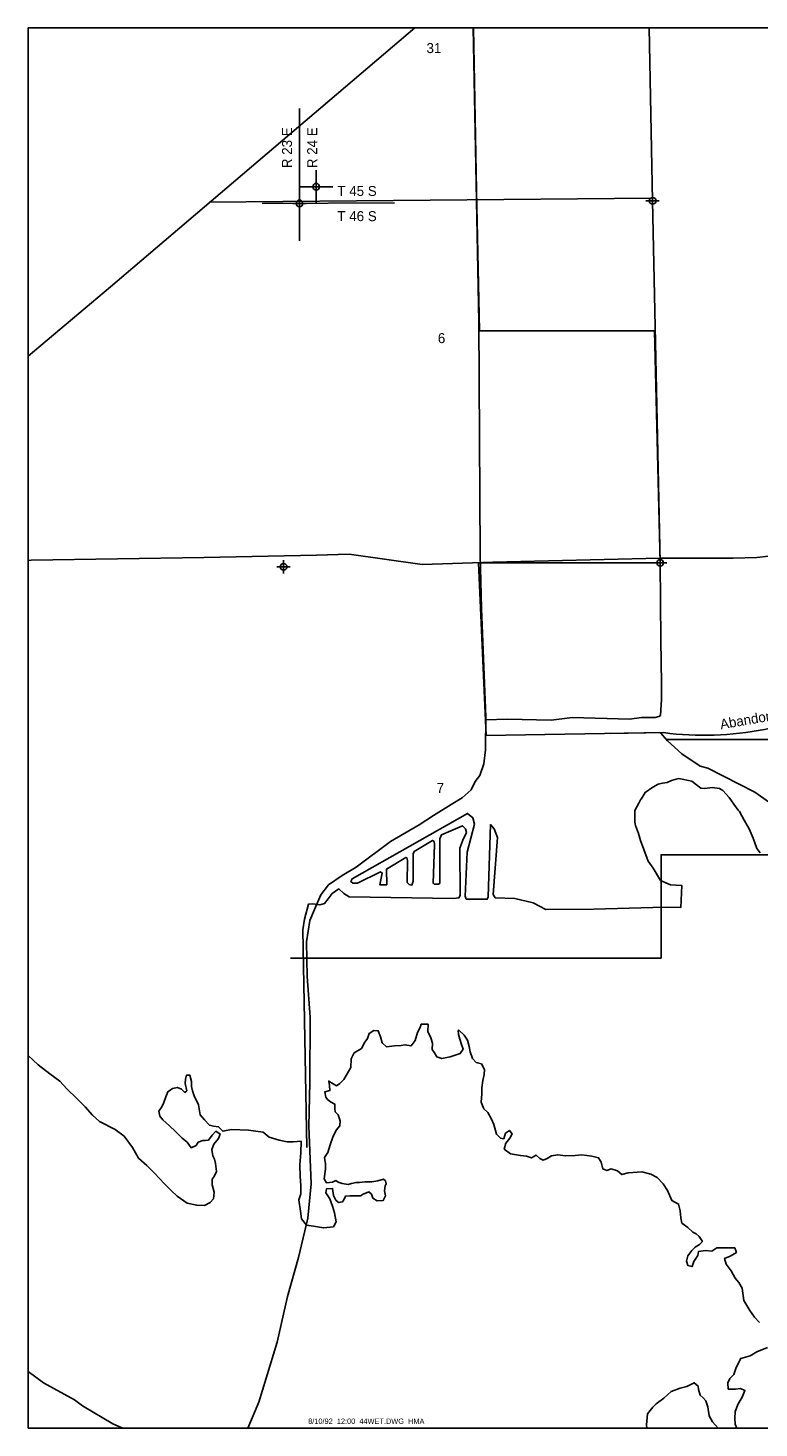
# Model space of a CAD drawing. Extents: x 184657 to 216657, y 772943 to 794247.
# Tile 1 of 4: x 184657 to 195620, y 773238 to 794238. Entities that reach past the tile are written whole.
import ezdxf
from ezdxf.enums import TextEntityAlignment as Align

# ---------------------------------------------------------------- set-up
doc = ezdxf.new("R2010")
doc.units = 0
doc.header["$LTSCALE"] = 400
doc.header["$PDMODE"] = 34
doc.header["$PDSIZE"] = 100
doc.linetypes.add('DASHED', pattern=[0])
doc.layers.get('0').update_dxf_attribs({"linetype": 'CONTINUOUS'})
for name, color, linetype in [('BORDER', 11, 'CONTINUOUS'), ('MAJROADS', 9, 'CONTINUOUS'), ('SEC', 2, 'CONTINUOUS'), ('STATBNDY', 15, 'DASHED'), ('TEXT', 2, 'CONTINUOUS'), ('WATER', 4, 'CONTINUOUS'), ('WETDBA', 11, 'CONTINUOUS'), ('WSHEDS', 3, 'CONTINUOUS')]:
    doc.layers.add(name, color=color, linetype=linetype)

# ---------------------------------------------------------------- blocks, each defined once
blk = doc.blocks.new('TICK')
at = {"color": 0}
for points in [[(500, 0), (500, 1000)], [(0, 500), (1000, 500)]]:
    blk.add_lwpolyline(points, dxfattribs=at)
blk.add_point((500, 500), dxfattribs=at)

msp = doc.modelspace()

# ---------------------------------------------------------------- linework, layer by layer
at = {"color": 0}
for p, q in [((188729.737353, 791045.571511), (188729.737353, 793030.357204)), ((188167.700215, 791603.555231), (190152.433917, 791617.921143))]:
    msp.add_line(p, q, dxfattribs=at)
at = {"layer": 'BORDER', "color": 0}
msp.add_lwpolyline([(184657.014628, 773238.244206), (184657.014628, 794238.223206), (216656.982628, 794238.223206), (216656.982628, 773238.244206)], close=True, dxfattribs=at)
at = {"layer": 'MAJROADS', "color": 0}
for p, q in [((184704.86081, 786256.817609), (184657.014628, 786252.146211)), ((187296.028255, 786296.585722), (184704.86081, 786256.817609)), ((188985.652249, 786329.735058), (187296.028255, 786296.585722)), ((189474.654793, 786346.052112), (188985.652249, 786329.735058)), ((190570.094631, 786190.683649), (189474.654793, 786346.052112)), ((194134.952591, 786284.924745), (191628.870818, 786225.31135)), ((195230.755626, 786284.539653), (194134.952591, 786284.924745)), ((195586.588097, 786294.620156), (195230.755626, 786284.539653)), ((195935.943592, 786335.276108), (195586.588097, 786294.620156)), ((191628.870818, 786225.31135), (190570.094631, 786190.683649))]:
    msp.add_line(p, q, dxfattribs=at)
for points in [[(190460.695027, 794238.223206), (185893.557649, 790356.173881), (184657.014628, 789314.927738)], [(191335.503273, 794238.223206), (191416.351865, 789837.273769), (191440.238446, 786343.108099), (191459.236377, 785530.215059), (191522.36739, 783904.239167), (191518.634442, 783409.914522), (191491.917532, 783200.644738), (191431.940169, 783025.14157), (191364.217125, 782933.485511), (191304.619384, 782808.252646), (191169.679458, 782691.967598), (191001.352538, 782592.692398), (190740.357234, 782427.086102), (190521.44366, 782286.298605), (190092.247976, 782038.173877), (189578.192859, 781648.249327), (189367.784209, 781524.155328), (189165.627402, 781383.241291), (189047.191163, 781233.316167), (188953.383913, 781016.174161), (188885.091436, 780849.112648), (188832.416862, 780531.113685), (188845.25087, 780011.527348), (188890.902439, 779399.525708), (188883.499813, 778419.254802), (188870.186344, 777765.804136), (188905.561421, 776902.514252), (188851.368358, 776383.434078), (188712.885295, 775797.959536), (188549.267081, 775212.674805), (188393.268006, 774526.786199), (188118.326531, 773623.945398)], [(193975.086979, 794238.223206), (194025.160603, 791645.95271), (194138.167806, 786216.068648), (194145.280983, 785057.472562), (194157.102666, 784403.832084), (194155.267827, 784160.858954), (194145.750577, 784010.111315), (194145.117874, 783926.327477), (194119.856182, 783909.760521), (194061.080955, 783893.446645), (193859.999743, 783894.965133), (193675.485488, 783871.221928), (192821.016881, 783894.432268), (192502.321944, 783854.944621), (191848.871278, 783868.258089), (191522.051039, 783862.347248)], [(194001.234014, 791685.488369), (187376.211425, 791625.095334)], [(188118.326531, 773623.945398), (187953.494572, 773238.244206)]]:
    msp.add_lwpolyline(points, dxfattribs=at)
at = {"layer": 'MAJROADS', "color": 0, "linetype": 'CONTINUOUS'}
msp.add_lwpolyline([(211070.100859, 783564.458229), (194232.516074, 783564.458229)], dxfattribs=at)
at = {"layer": 'SEC', "color": 0}
for p in [(188729.737353, 791607.623372), (194025.160607, 791645.952739), (194025.160607, 791645.952739), (188490.721439, 786154.511591), (194138.167811, 786216.068677), (194138.167811, 786216.068677)]:
    msp.add_point(p, dxfattribs=at)
at = {"layer": 'STATBNDY', "color": 0}
msp.add_lwpolyline([(210785.027154, 781062.704014), (204773.477898, 781062.704014), (199502.586026, 780984.687717), (199502.586026, 781837.665901), (194152.594822, 781837.665901), (194152.594822, 780287.742127), (188594.069014, 780287.742127)], dxfattribs=at)
at = {"layer": 'WATER', "color": 0}
for points in [[(195625.007591, 774823.190643), (195550.152034, 774899.038248), (195483.834216, 774999.947933), (195392.729887, 775151.257347), (195368.825197, 775335.615442), (195319.141947, 775419.670104), (195260.976072, 775487.035083), (195203.085766, 775596.262052), (195128.39555, 775697.226851), (195103.829494, 775781.116172), (195187.773928, 775814.054625), (195280.256101, 775872.055159), (195255.579818, 775939.199684), (195196.973033, 775939.58548), (195096.504258, 775940.246845), (194987.663085, 775940.963324), (194911.980821, 775891.224961), (194819.939558, 775900.203611), (194710.988158, 775884.175294), (194702.229964, 775825.623622), (194643.016927, 775733.913042), (194617.403709, 775658.726802), (194550.534753, 775675.912508), (194534.230868, 775743.001919), (194551.471688, 775818.243272), (194610.629611, 775901.581455), (194661.194681, 775951.48516), (194728.449433, 775992.906239), (194770.586991, 776034.49266), (194720.848628, 776110.174923), (194679.262207, 776152.312482), (194629.193161, 776177.760358), (194554.28249, 776245.235565), (194462.627024, 776312.821), (194446.378252, 776388.282809), (194438.722333, 776497.179095), (194414.266505, 776597.813211), (194314.128413, 776648.708964), (194248.141277, 776799.853036), (194181.823459, 776900.762721), (194090.333334, 776993.46535), (193998.56764, 777044.305989), (193864.829729, 777078.677401), (193655.409554, 777063.310449), (193563.147835, 777038.799507), (193496.554449, 777097.847203), (193404.623413, 777123.570648), (193337.478888, 777098.894365), (193279.037444, 777124.397355), (193254.581616, 777225.031471), (193213.160537, 777292.286223), (193112.857103, 777318.064782), (192962.264169, 777335.801626), (192861.74028, 777328.090593), (192719.354402, 777320.655129), (192602.251059, 777338.171518), (192510.044455, 777322.032974), (192442.789703, 777280.611895), (192384.017576, 777255.880497), (192333.94853, 777281.328374), (192275.672427, 777331.948558), (192208.417675, 777290.527478), (192133.231435, 777316.140696), (192041.190172, 777325.119345), (191890.652351, 777351.228587), (191798.996885, 777418.814022), (191824.72033, 777510.745057), (191883.823139, 777585.710842), (191917.753641, 777652.46957), (191876.222334, 777702.979526), (191817.33998, 777661.503333), (191791.671649, 777577.944696), (191741.492375, 777586.647776), (191683.271386, 777645.640358), (191642.346331, 777788.246691), (191609.407877, 777872.191125), (191551.462457, 777973.045696), (191493.186354, 778023.66588), (191451.98573, 778124.410224), (191461.184835, 778249.941079), (191461.791086, 778342.037456), (191479.252361, 778450.768401), (191496.603409, 778542.75455), (191505.47183, 778618.051017), (191455.788581, 778702.105679), (191380.547227, 778719.346499), (191322.326238, 778778.339081), (191289.498012, 778879.02831), (191273.304354, 778962.862517), (191248.793412, 779055.124235), (191199.055049, 779130.806499), (191115.827094, 779206.709218), (191107.399582, 779198.391934), (191115.386183, 779139.730035), (191131.690069, 779072.640624), (191156.256125, 778988.751304), (191180.932408, 778921.606779), (191138.629509, 778854.903165), (191063.112586, 778830.281995), (190987.595664, 778805.660825), (190861.844354, 778781.370338), (190786.658114, 778806.983556), (190753.554319, 778865.810796), (190720.39541, 778916.265639), (190721.001662, 779008.362016), (190696.435606, 779092.251336), (190655.179868, 779184.623282), (190655.896347, 779293.464455), (190555.427572, 779294.12582), (190538.352094, 779244.00166), (190495.99408, 779168.925648), (190461.732896, 779051.932532), (190402.574973, 778968.59435), (190310.588823, 778985.945397), (190251.926924, 778977.958796), (190151.403036, 778970.247763), (190034.079237, 778954.27456), (189967.485851, 779013.322256), (189942.974909, 779105.583974), (189910.091569, 779197.900806), (189843.112385, 779198.341716), (189775.857633, 779156.920637), (189750.244416, 779081.734397), (189707.99663, 779023.403181), (189657.155991, 778931.637486), (189547.873908, 778865.374782), (189505.405667, 778773.553974), (189496.206562, 778648.02312), (189394.525284, 778464.491731), (189335.532703, 778406.270742), (189285.07786, 778373.111833), (189235.008814, 778398.55971), (189168.3052, 778440.862609), (189176.236687, 778373.828313), (189184.113061, 778298.421618), (189108.651253, 778282.172846), (189124.844911, 778198.338639), (189149.741649, 778164.683706), (189191.383184, 778130.918546), (189258.141912, 778096.988044), (189257.701001, 778030.008861), (189265.742717, 777979.71936), (189307.329137, 777937.581801), (189340.212477, 777845.264969), (189331.344055, 777769.968502), (189280.668758, 777703.320001), (189229.773005, 777603.181909), (189187.139423, 777486.243908), (189152.878238, 777369.250792), (189102.147827, 777294.229894), (189118.286371, 777202.023289), (189117.735233, 777118.29931), (189100.053503, 776976.078774), (189133.157299, 776917.251533), (189225.308789, 776925.017679), (189275.708518, 776949.804191), (189309.032768, 776924.466542), (189367.529326, 776907.335949), (189459.515475, 776889.984902), (189509.86009, 776906.399015), (189576.949501, 776922.702901), (189627.183888, 776922.372218), (189710.962981, 776930.193478), (189811.431756, 776929.532113), (189903.63836, 776945.670657), (189987.527681, 776970.236713), (190020.851931, 776944.899064), (190028.94876, 776902.981961), (190011.983509, 776869.602597), (190003.115087, 776794.30613), (190019.363859, 776718.844321), (189985.433357, 776652.085593), (189893.281867, 776644.319447), (189826.578252, 776686.622346), (189810.219253, 776745.339359), (189768.577718, 776779.10452), (189684.633284, 776746.166066), (189642.605954, 776721.324441), (189558.881975, 776721.875579), (189483.530393, 776722.371603), (189416.496096, 776714.440115), (189399.475732, 776672.688353), (189374.082969, 776630.991705), (189315.42107, 776623.005104), (189273.779536, 776656.770264), (189240.730854, 776723.969902), (189224.702538, 776832.921303), (189134.212454, 776825.886151), (189123.792853, 776766.603485), (189181.793386, 776674.121311), (189222.938897, 776565.00457), (189255.767123, 776464.31534), (189280.002496, 776330.191632), (189237.644483, 776255.11562), (189086.831093, 776239.362872), (188936.293272, 776265.472114), (188835.934725, 776282.878275), (188761.189395, 776375.470676), (188745.216193, 776492.794474), (188721.201274, 776660.407773), (188746.92472, 776752.338809), (188747.751426, 776877.924777), (188740.260849, 777011.938258), (188733.04584, 777187.813727), (188750.948025, 777363.523856), (188752.105415, 777539.344211), (188634.83673, 777531.743406), (188542.740353, 777532.349658), (188425.692124, 777558.238445), (188275.264531, 777601.092482), (188183.664178, 777677.050315), (187966.147174, 777703.600467), (187706.657953, 777713.681392), (187580.906643, 777689.390904), (187514.36837, 777756.810998), (187439.071903, 777765.67942), (187380.575345, 777782.810012), (187305.719788, 777858.657617), (187239.236629, 777934.450108), (187215.111483, 778085.318612), (187149.01412, 778219.717889), (187124.39295, 778295.234811), (187108.089065, 778362.324222), (187108.585089, 778437.675803), (187084.074147, 778529.937521), (187033.839759, 778530.268204), (187016.709167, 778471.771646), (187016.268257, 778404.792463), (187040.668971, 778295.785949), (187007.014039, 778270.88921), (186957.110334, 778321.45428), (186898.66889, 778346.95727), (186823.207081, 778330.708499), (186755.897215, 778280.915021), (186721.9116, 778205.783895), (186696.243268, 778122.225258), (186662.312766, 778055.46653), (186620.009867, 777988.762915), (186636.258639, 777913.301107), (186677.789945, 777862.79115), (186777.652469, 777770.033408), (186869.197708, 777685.703178), (186969.005117, 777584.573038), (187043.970902, 777525.470228), (187102.026549, 777441.360453), (187177.598586, 777474.35402), (187211.41886, 777524.367953), (187278.563384, 777549.044236), (187312.052976, 777548.823781), (187362.342477, 777556.865496), (187421.445286, 777631.831281), (187472.06547, 777690.107384), (187538.769085, 777647.804484), (187513.210981, 777580.990642), (187445.68066, 777497.707573), (187411.63993, 777414.204049), (187427.778475, 777321.997445), (187452.564986, 777271.597716), (187468.868871, 777204.508305), (187484.842074, 777087.184507), (187450.856459, 777012.053381), (187417.091298, 776970.411847), (187416.54016, 776886.687868), (187449.313273, 776777.62624), (187440.27951, 776677.212579), (187389.659326, 776618.936476), (187305.659778, 776577.625625), (187188.446207, 776578.397218), (187046.335898, 776612.823743), (186896.294101, 776714.284566), (186804.748862, 776798.614797), (186704.941453, 776899.744937), (186555.285452, 777059.812545), (186438.843474, 777177.797708), (186313.973985, 777287.465588), (186222.92477, 777447.147399), (186098.441077, 777615.422064), (185965.144076, 777716.772659), (185731.488528, 777835.529416), (185623.253606, 777928.342272), (185515.23914, 778054.644719), (185390.479879, 778181.057394), (185240.713651, 778324.380207), (185132.644071, 778442.310256), (184982.657388, 778552.143477), (184807.718852, 778687.259233), (184657.014628, 778825.425629)], [(195287.895704, 773238.244206), (195263.281058, 773293.356606), (195255.514912, 773385.508097), (195264.548675, 773485.921758), (195307.182257, 773602.859759), (195366.450408, 773702.942738), (195408.973763, 773803.135944), (195342.159921, 773828.694048), (195266.753226, 773820.817674), (195157.912053, 773821.534153), (195150.145907, 773913.685644), (195184.076409, 773980.444372), (195243.06899, 774038.66536), (195277.275061, 774147.286078), (195345.136065, 774280.803534), (195487.742398, 774321.72859), (195588.596969, 774379.674009), (195748.11344, 774445.606031)], [(186083.54119, 773238.244206), (186056.353227, 773247.322745), (185931.087905, 773298.399319), (185472.339449, 773569.413394), (185355.726321, 773662.300848), (184888.492989, 773916.624035), (184657.014628, 774084.305316)], [(193937.19005, 773238.244206), (193931.959564, 773285.374901), (193949.806636, 773452.712631), (194025.819582, 773552.685382), (194076.384652, 773602.589087), (194194.149361, 773685.541473), (194303.651899, 773785.293769), (194437.940948, 773834.646336), (194538.575064, 773859.102164), (194647.802033, 773916.99247), (194706.078136, 773866.372286), (194714.119851, 773816.082785), (194738.685907, 773732.193465), (194780.272327, 773690.055906), (194821.858748, 773647.918348), (194854.742088, 773555.601516), (194870.605063, 773421.532922), (194920.233199, 773329.105863), (195009.906432, 773238.244206)]]:
    msp.add_lwpolyline(points, dxfattribs=at)
at = {"layer": 'WETDBA', "color": 0}
msp.add_lwpolyline([(188836.840392, 777443.429719), (188779.31872, 780709.773963), (188802.923233, 780868.2389), (188862.015706, 781094.083742), (188929.7879, 781098.684324), (189035.47535, 781085.276881), (189105.760662, 781106.015345), (189159.350614, 781177.466245), (189218.262972, 781258.012551), (189321.071736, 781325.587362), (189392.257679, 781258.024018), (189471.791465, 781203.912948), (191040.267239, 781181.89712), (191120.216055, 781188.473933), (191139.306326, 781225.265109), (191131.484365, 781937.94477), (191176.34331, 782053.335736), (191231.887077, 782169.62766), (191217.502631, 782225.814074), (191172.41607, 782273.018469), (190858.993586, 782136.60232), (190833.240681, 782078.234148), (190831.235444, 781409.883192), (190811.495228, 781397.014787), (190750.807346, 781397.429818), (190733.012147, 781409.53854), (190751.73001, 781989.287869), (190748.563624, 782035.697392), (190722.01285, 782051.650664), (190448.509744, 781886.520749), (190433.082737, 781848.924406), (190435.611489, 781439.088167), (190414.299124, 781382.107208), (190372.122789, 781388.792586), (190345.17823, 781422.778123), (190350.690201, 781752.269934), (190336.380629, 781793.005101), (190322.830738, 781796.204852), (190035.165981, 781621.411433), (190036.614967, 781387.429422), (189934.290959, 781384.219702), (189968.582118, 781563.081773), (189944.973112, 781578.979265), (189596.350367, 781409.75594), (189528.31504, 781410.678143), (189498.296235, 781437.732765), (189520.384053, 781477.409927), (191249.481378, 782457.322978), (191328.819933, 782392.915725), (191354.537322, 782294.211321), (191243.633744, 781877.329609), (191211.975599, 781216.530126), (191229.517961, 781171.687277), (191544.745358, 781170.492165), (191556.439376, 781205.216467), (191593.562836, 782290.046878), (191647.535625, 782226.488453), (191699.122302, 782095.290312), (191635.447224, 781239.767954), (191661.016691, 781191.462221), (191957.267203, 781178.855643), (192234.204323, 781117.690821), (192422.044764, 781013.705193), (193140.873684, 781023.016098), (194027.40573, 781048.106939), (194245.242517, 781048.721333), (194449.133742, 781047.272111), (194461.638704, 781378.008887), (194295.055271, 781386.703532), (194143.568567, 781450.785661), (194033.096482, 781633.986224), (193960.115829, 781741.131525), (193942.421929, 781782.293906), (193840.830888, 782050.171359), (193810.716657, 782155.489119), (193765.645755, 782276.172111), (193757.380944, 782326.726323), (193755.4084, 782386.678577), (193757.381518, 782503.086), (193815.45437, 782612.063096), (193849.374778, 782668.807466), (193851.120906, 782670.546694), (193913.01316, 782772.196955), (194027.139521, 782850.391842), (194109.132997, 782894.493721), (194175.040712, 782911.790099), (194242.677306, 782922.112317), (194307.558734, 782949.169761), (194375.563182, 782969.250284), (194420.19712, 782979.966574), (194613.289043, 782938.831969), (194684.712957, 782884.711), (194745.591375, 782833.568234), (194808.808226, 782831.942601), (194916.028325, 782845.886971), (195027.615713, 782830.341441), (195078.151365, 782802.398118), (195174.738188, 782696.217229), (195242.648738, 782596.158962), (195307.746759, 782507.219489), (195326.710772, 782485.685437), (195397.554825, 782355.739449), (195472.404325, 782224.452317), (195532.684893, 782084.127048), (195589.700609, 781930.360918), (195639.682573, 781867.747318)], dxfattribs=at)
at = {"layer": 'WSHEDS', "color": 0}
for points in [[(191337.226883, 794238.223206), (191382.022197, 791799.814487), (191430.459198, 789695.926034), (194053.872653, 789695.926034), (194139.861751, 786217.683744), (191411.263489, 786217.683744), (191526.437739, 783623.68367), (194188.24261, 783668.473656)], [(193391.329584, 789695.926033), (194053.872653, 789695.926033), (194139.861751, 786217.683744), (193391.329584, 786217.683744)], [(193391.329584, 783655.064062), (194188.24261, 783668.473656)], [(194142.095676, 783666.110582), (194249.345167, 783545.538639), (194461.745795, 783352.041968), (194739.42392, 783166.203518), (194855.056633, 783136.122393), (195556.461797, 782776.509387), (196254.555218, 782286.518807), (196715.725901, 782132.052493), (197436.025594, 782234.901397), (197871.176002, 782173.832278), (198323.751809, 781442.956729), (198593.633451, 780764.535871), (199628.274946, 778010.915213), (201647.540708, 775743.979254), (202019.452866, 775743.979254), (203628.702296, 778355.761334), (206019.196818, 781092.298853), (206019.196818, 783164.458229)]]:
    msp.add_lwpolyline(points, dxfattribs=at)
msp.add_lwpolyline([(198434.947816, 785663.359937), (197123.990168, 784236.729556, -0.160426), (194188.24261, 783668.473656, 0.546009)], format="xyb", dxfattribs=at)

# ---------------------------------------------------------------- block references
at = {"color": 0, "xscale": 0.5, "yscale": 0.5, "zscale": 0.5}
msp.add_blockref('TICK', (188729.737353, 791607.623372), dxfattribs=at)

# ---------------------------------------------------------------- texts
at = {"layer": 'MAJROADS', "color": 0}
msp.add_text('Abandoned', height=150, rotation=9.877029, dxfattribs=at).set_placement((195049.48666, 783717.353542))
at = {"layer": 'TEXT', "color": 0}
for s, p in [('31', (190745.139531, 793862.014089)), ('6', (190859.192203, 789511.115501)), ('7', (190840.950773, 782764.141244))]:
    msp.add_text(s, height=150, dxfattribs=at).set_placement(p, align=Align.CENTER)
for s, p in [('R 23 E', (188616.129513, 792135.599335)), ('R 24 E', (188993.807227, 792135.599335))]:
    msp.add_text(s, height=150, rotation=90, dxfattribs=at).set_placement(p)
for s, height, p in [('T 45 S', 150, (189296.169519, 791718.642234)), ('T 46 S', 150, (189296.169519, 791340.964519)), ('8/10/92  12:00  44WET.DWG  HMA', 80, (188858.728134, 773300.181859))]:
    msp.add_text(s, height=height, dxfattribs=at).set_placement(p)

doc.saveas('drawing.dxf')
